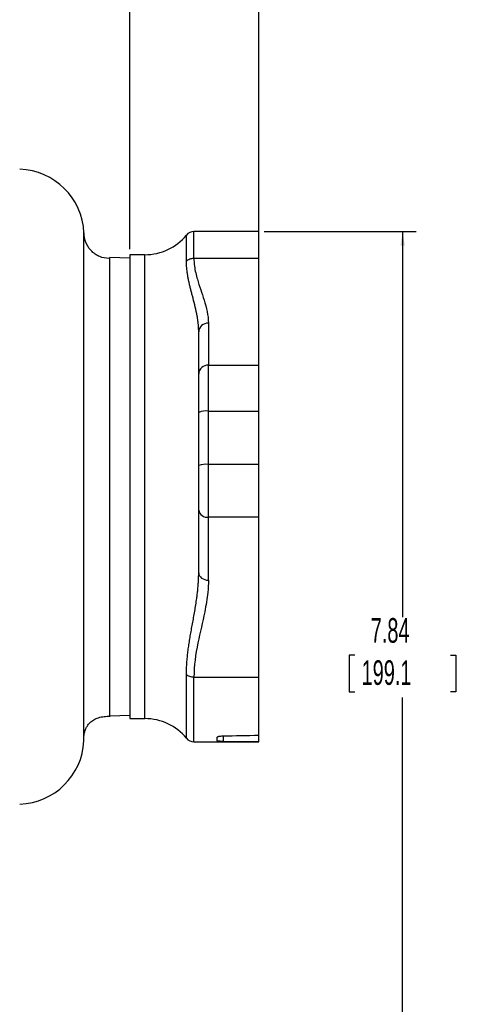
# Model space of a CAD drawing. Extents: x 0.3 to 33.9, y 0.2 to 21.7.
# Tile 10 of 20: x 13.6 to 17.7, y 7.7 to 16.9. Entities that reach past the tile are written whole.
import ezdxf

# ---------------------------------------------------------------- set-up
doc = ezdxf.new("R2010")
doc.units = 0
doc.header["$MEASUREMENT"] = 0
doc.layers.get('0').update_dxf_attribs({"linetype": 'CONTINUOUS'})
doc.layers.add('SLD-0', color=7, linetype='CONTINUOUS')
doc.styles.add('SLDTEXTSTYLE1', font='TXT', dxfattribs={"width": 0.605})
doc.dimstyles.new('SLDDIMSTYLE0', dxfattribs={"dimtxt": 0.222453, "dimasz": 0.13, "dimexe": 0, "dimexo": 0.0625, "dimgap": 0.055613, "dimtad": 0, "dimtih": 1, "dimtoh": 1, "dimrnd": 1e-09, "dimzin": 12, "dimtxsty": 'SLDTEXTSTYLE1', "dimsah": 1, "dimcen": 0.09, "dimazin": 3, "dimtfac": 1, "dimtofl": 0, "dimtmove": 0, "dimatfit": 3, "dimtolj": 1, "dimtzin": 12})

# ---------------------------------------------------------------- blocks, each defined once
blk = doc.blocks.new('_D')
at = {"layer": 'SLD-0'}
for p, q in [((15.868, 14.9428), (17.2815, 14.9428)), ((17.1565, 14.9428), (17.1565, 11.3541)), ((16.7109, 10.9977), (16.66, 10.9977)), ((16.66, 10.9977), (16.66, 10.656)), ((17.6021, 10.9977), (17.6531, 10.9977)), ((17.6531, 10.9977), (17.6531, 10.656)), ((16.66, 10.656), (16.7109, 10.656)), ((17.6531, 10.656), (17.6021, 10.656)), ((17.1565, 7.1032), (17.1565, 10.6051)), ((9.5837, 7.1032), (17.2815, 7.1032))]:
    blk.add_line(p, q, dxfattribs=at)
for points in [[(17.1565, 14.9428), (17.1365, 14.8128), (17.1765, 14.8128)], [(17.1565, 7.1032), (17.1765, 7.2332), (17.1365, 7.2332)]]:
    blk.add_solid(points, dxfattribs=at)
at = {"layer": 'SLD-0', "char_height": 0.22917, "attachment_point": 1, "style": 'SLDTEXTSTYLE1'}
for s, insert in [('7.84', (16.8595, 11.344)), ('199.1', (16.7746, 10.9514))]:
    blk.add_mtext(s, dxfattribs=dict(at, insert=insert))
blk = doc.blocks.new('_D_5')
at = {"layer": 'SLD-0'}
for p, q in [((10.05, 15.6978), (10.05, 18.956)), ((15.818, 14.7455), (15.818, 18.956)), ((10.05, 18.831), (12.276, 18.831)), ((12.416, 18.849), (12.3651, 18.849)), ((12.3651, 18.849), (12.3651, 18.5074)), ((13.3072, 18.849), (13.3581, 18.849)), ((13.3581, 18.849), (13.3581, 18.5074)), ((15.818, 18.831), (13.4472, 18.831)), ((12.3651, 18.5074), (12.416, 18.5074)), ((13.3581, 18.5074), (13.3072, 18.5074))]:
    blk.add_line(p, q, dxfattribs=at)
for points in [[(10.05, 18.831), (10.18, 18.811), (10.18, 18.851)], [(15.818, 18.831), (15.688, 18.851), (15.688, 18.811)]]:
    blk.add_solid(points, dxfattribs=at)
at = {"layer": 'SLD-0', "char_height": 0.22917, "attachment_point": 1, "style": 'SLDTEXTSTYLE1'}
for s, insert in [('5.77', (12.5645, 19.1954)), ('146.5', (12.4796, 18.8028))]:
    blk.add_mtext(s, dxfattribs=dict(at, insert=insert))
blk = doc.blocks.new('_D_6')
at = {"layer": 'SLD-0'}
for p, q in [((10.05, 15.6978), (10.05, 18.0111)), ((14.618, 14.7778), (14.618, 18.0111)), ((10.05, 17.8861), (11.8494, 17.8861)), ((11.9894, 17.9042), (11.9385, 17.9042)), ((11.9385, 17.9042), (11.9385, 17.5625)), ((12.626, 17.9042), (12.6769, 17.9042)), ((12.6769, 17.9042), (12.6769, 17.5625)), ((14.618, 17.8861), (12.766, 17.8861)), ((11.9385, 17.5625), (11.9894, 17.5625)), ((12.6769, 17.5625), (12.626, 17.5625))]:
    blk.add_line(p, q, dxfattribs=at)
for points in [[(10.05, 17.8861), (10.18, 17.8661), (10.18, 17.9061)], [(14.618, 17.8861), (14.488, 17.9061), (14.488, 17.8661)]]:
    blk.add_solid(points, dxfattribs=at)
at = {"layer": 'SLD-0', "char_height": 0.22917, "attachment_point": 1, "style": 'SLDTEXTSTYLE1'}
for s, insert in [('4.57', (12.0106, 18.2505)), ('116', (12.053, 17.858))]:
    blk.add_mtext(s, dxfattribs=dict(at, insert=insert))

msp = doc.modelspace()

# ---------------------------------------------------------------- linework, layer by layer
at = {"color": 8, "linetype": 'CONTINUOUS'}
for p, q in [((15.144, 14.6661), (15.144, 14.91)), ((15.2135, 14.6955), (15.2135, 14.9428)), ((14.758, 12.5678), (14.758, 14.7278)), ((14.758, 10.4078), (14.758, 12.5678)), ((15.144, 10.2256), (15.144, 10.817)), ((15.2135, 10.1928), (15.2135, 10.7925)), ((15.4852, 10.247), (15.4852, 10.196))]:
    msp.add_line(p, q, dxfattribs=at)
at = {"color": 7, "linetype": 'CONTINUOUS'}
for p, q in [((15.818, 14.9428), (15.2135, 14.9428)), ((15.818, 14.6955), (15.818, 14.9428)), ((14.618, 14.695), (14.4301, 14.7015)), ((14.4301, 14.6958), (14.4301, 14.7015)), ((14.758, 14.7278), (14.618, 14.7278)), ((14.618, 14.7278), (14.618, 12.5678)), ((15.2135, 14.6955), (15.818, 14.6955)), ((15.818, 13.6987), (15.818, 14.6955)), ((15.348, 14.0905), (15.348, 13.6987)), ((15.258, 13.6181), (15.258, 14.0099)), ((15.348, 13.2713), (15.348, 13.6987)), ((15.348, 13.6987), (15.818, 13.6987)), ((15.818, 13.2713), (15.818, 13.6987)), ((15.258, 12.7638), (15.258, 13.2593)), ((15.348, 12.7757), (15.348, 13.2713)), ((15.348, 13.2713), (15.818, 13.2713)), ((15.818, 12.7757), (15.818, 13.2713)), ((15.348, 12.7757), (15.818, 12.7757)), ((15.348, 12.2828), (15.348, 12.7757)), ((15.818, 12.2828), (15.818, 12.7757)), ((14.618, 12.5678), (14.618, 10.4078)), ((15.258, 11.7643), (15.258, 12.3501)), ((15.818, 12.2828), (15.348, 12.2828)), ((15.348, 11.697), (15.348, 12.2828)), ((15.818, 10.7925), (15.818, 12.2828)), ((15.2135, 10.7925), (15.818, 10.7925)), ((15.818, 10.2534), (15.818, 10.7925)), ((14.43, 10.4341), (14.618, 10.4406)), ((14.618, 10.4078), (14.758, 10.4078)), ((15.2135, 10.1928), (15.818, 10.1928)), ((15.4305, 10.1999), (15.4305, 10.235)), ((15.818, 10.1947), (15.818, 10.2534)), ((15.818, 10.1928), (15.818, 10.1947))]:
    msp.add_line(p, q, dxfattribs=at)
for centre, radius, start, end in [((13.57, 14.9045), 0.62, 2.45397, 88), ((14.758, 15.2278), 0.5, 270, 320.536), ((15.2135, 14.8528), 0.09, 90, 140.536), ((15.3435, 13.6131), 0.0857, 87.02943, 176.68369), ((15.3259, 13.0927), 0.1799, 82.94337, 112.17046), ((15.3259, 12.5971), 0.1799, 82.94328, 112.17038), ((15.338, 12.3634), 0.0812, 189.41728, 277.02588), ((14.758, 9.9078), 0.5, 39.464, 90), ((13.57, 10.2311), 0.62, 272, 357.2759), ((15.2135, 10.2828), 0.09, 219.464, 270)]:
    msp.add_arc(centre, radius, start, end, dxfattribs=at)
for major_axis, start_param, end_param in [((27.1464, 0.3175), 4.792429, 4.804732), ((27.1464, -0.3175), 4.794457, 4.80676)]:
    msp.add_ellipse((13.2873, 12.5678), major_axis=major_axis, ratio=0.086704, start_param=start_param, end_param=end_param, dxfattribs=at)
for points, knots in [([(14.1891, 12.5678), (14.1891, 12.5778), (14.1891, 12.5978), (14.1891, 12.6278), (14.1891, 12.6578), (14.1891, 12.6877), (14.1892, 12.7176), (14.1892, 12.7475), (14.1892, 12.7774), (14.1892, 12.8072), (14.1892, 12.837), (14.1892, 12.8667), (14.1892, 12.8963), (14.1893, 12.9259), (14.1893, 12.9555), (14.1893, 12.985), (14.1893, 13.0144), (14.1893, 13.0437), (14.1893, 13.0729), (14.1893, 13.1021), (14.1893, 13.1312), (14.1893, 13.1602), (14.1893, 13.1891), (14.1894, 13.2178), (14.1894, 13.2465), (14.1894, 13.2751), (14.1894, 13.3035), (14.1894, 13.3318), (14.1894, 13.36), (14.1894, 13.3881), (14.1894, 13.4161), (14.1894, 13.4439), (14.1894, 13.5191), (14.1894, 13.6495), (14.1894, 13.8383), (14.1893, 14.0428), (14.1892, 14.2162), (14.1891, 14.3535), (14.1891, 14.4537), (14.1891, 14.5444), (14.1891, 14.6254), (14.1891, 14.6966), (14.1892, 14.7666), (14.1893, 14.8278), (14.1893, 14.8749), (14.1894, 14.9038), (14.1894, 14.9198), (14.1894, 14.9274), (14.1894, 14.9303), (14.1894, 14.9309), (14.1894, 14.9312)], [0, 0, 0, 0, 0.008075, 0.016149, 0.024222, 0.032294, 0.040364, 0.048433, 0.056502, 0.064569, 0.072635, 0.0807, 0.088765, 0.096828, 0.10489, 0.112952, 0.121012, 0.129072, 0.137131, 0.145189, 0.153247, 0.161303, 0.169359, 0.177414, 0.185469, 0.193523, 0.201576, 0.209629, 0.217681, 0.225733, 0.233784, 0.241835, 0.249885, 0.299421, 0.357658, 0.424619, 0.500338, 0.543102, 0.585467, 0.627425, 0.668968, 0.710088, 0.75078, 0.808461, 0.858764, 0.901704, 0.937291, 0.965533, 0.986435, 1, 1, 1, 1]), ([(14.4201, 14.6907), (14.3915, 14.6947), (14.3463, 14.7011), (14.2924, 14.7329), (14.2426, 14.776), (14.199, 14.843), (14.1933, 14.9031), (14.1907, 14.9303)], [0, 0, 0, 0, 0.23505, 0.371424, 0.507377, 0.777904, 1, 1, 1, 1]), ([(14.618, 14.695), (14.618, 14.695), (14.618, 14.6813), (14.618, 14.6269), (14.618, 14.5863), (14.618, 14.4798), (14.618, 14.4138), (14.618, 14.2591), (14.618, 14.1704), (14.618, 13.9735), (14.618, 13.8654), (14.618, 13.6338), (14.618, 13.5105), (14.618, 13.2532), (14.618, 13.1193), (14.618, 12.8462), (14.618, 12.707), (14.618, 12.5678)], [0, 0, 0, 0, 0.125, 0.125, 0.25, 0.25, 0.375, 0.375, 0.5, 0.5, 0.625, 0.625, 0.75, 0.75, 0.875, 0.875, 1, 1, 1, 1]), ([(15.144, 14.6661), (15.1524, 14.6753), (15.1631, 14.6828), (15.187, 14.6929), (15.2002, 14.6955), (15.2135, 14.6955)], [0, 0, 0, 0, 0.5, 0.5, 1, 1, 1, 1]), ([(15.2135, 14.6955), (15.2135, 14.6702), (15.2152, 14.6449), (15.2241, 14.5791), (15.2337, 14.5387), (15.2643, 14.434), (15.2884, 14.37), (15.3307, 14.2341), (15.348, 14.1625), (15.348, 14.0905)], [0, 0, 0, 0, 0.434474, 0.434474, 1.129633, 1.129633, 2.241887, 2.241887, 3.475794, 3.475794, 3.475794, 3.475794]), ([(15.258, 14.0099), (15.2579, 14.0149), (15.2579, 14.0249), (15.2573, 14.0399), (15.2565, 14.055), (15.2553, 14.0701), (15.2539, 14.0852), (15.2522, 14.1004), (15.2502, 14.1156), (15.2479, 14.1309), (15.2454, 14.1462), (15.2428, 14.1615), (15.2355, 14.2), (15.2215, 14.2609), (15.204, 14.328), (15.1907, 14.3785), (15.1818, 14.4133), (15.1735, 14.4472), (15.166, 14.4804), (15.1594, 14.5129), (15.1539, 14.5447), (15.1495, 14.5759), (15.1464, 14.6065), (15.1443, 14.6366), (15.1441, 14.6563), (15.144, 14.6661)], [0, 0, 0, 0, 0.021647, 0.043381, 0.065204, 0.087116, 0.109119, 0.131213, 0.1534, 0.175681, 0.198057, 0.220529, 0.2431, 0.368101, 0.491538, 0.545783, 0.599067, 0.651466, 0.703058, 0.753921, 0.804132, 0.853768, 0.902907, 0.951625, 1, 1, 1, 1]), ([(15.258, 13.2593), (15.258, 13.264), (15.258, 13.2734), (15.258, 13.2873), (15.258, 13.3011), (15.258, 13.3148), (15.258, 13.3284), (15.258, 13.3419), (15.258, 13.3553), (15.258, 13.3823), (15.258, 13.422), (15.258, 13.4714), (15.258, 13.5167), (15.258, 13.5489), (15.258, 13.5705), (15.258, 13.5838), (15.258, 13.5962), (15.258, 13.6077), (15.258, 13.6146), (15.258, 13.6181)], [0, 0, 0, 0, 0.030885, 0.061685, 0.09243, 0.123146, 0.153863, 0.184607, 0.215407, 0.246291, 0.373105, 0.500007, 0.62682, 0.753723, 0.803064, 0.852248, 0.901388, 0.950601, 1, 1, 1, 1]), ([(15.258, 12.3501), (15.258, 12.3533), (15.258, 12.3596), (15.258, 12.3695), (15.258, 12.3796), (15.258, 12.39), (15.258, 12.4008), (15.258, 12.4118), (15.258, 12.423), (15.258, 12.4465), (15.258, 12.484), (15.258, 12.5373), (15.258, 12.5932), (15.258, 12.6391), (15.258, 12.6735), (15.258, 12.6961), (15.258, 12.7187), (15.258, 12.7413), (15.258, 12.7563), (15.258, 12.7638)], [0, 0, 0, 0, 0.030885, 0.061685, 0.09243, 0.123146, 0.153863, 0.184607, 0.215407, 0.246291, 0.373105, 0.500007, 0.62682, 0.753723, 0.803064, 0.852248, 0.901388, 0.950601, 1, 1, 1, 1]), ([(14.1891, 10.2016), (14.1891, 10.2006), (14.1891, 10.1974), (14.1891, 10.2219), (14.1891, 10.268), (14.1891, 10.3299), (14.1891, 10.3993), (14.1891, 10.4712), (14.1891, 10.5407), (14.1891, 10.6016), (14.1891, 10.6518), (14.1891, 10.6892), (14.1891, 10.7142), (14.1891, 10.7274), (14.1891, 10.7322), (14.1891, 10.7341), (14.1891, 10.7349), (14.1891, 10.7353), (14.1891, 10.7354), (14.1891, 10.7355), (14.1891, 10.7355), (14.1891, 10.7822), (14.1892, 10.8752), (14.1892, 11.0183), (14.1893, 11.1514), (14.1893, 11.274), (14.1893, 11.3819), (14.1893, 11.4567), (14.1893, 11.4988), (14.1893, 11.516), (14.1893, 11.5313), (14.1893, 11.5448), (14.1893, 11.5564), (14.1893, 11.641), (14.1892, 11.8038), (14.1891, 12.0032), (14.1891, 12.1554), (14.1891, 12.2578), (14.1891, 12.3608), (14.1891, 12.4642), (14.1891, 12.5333), (14.1891, 12.5678)], [0, 0, 0, 0, 0.03017, 0.098959, 0.161512, 0.217828, 0.267905, 0.311742, 0.349338, 0.380693, 0.402207, 0.419317, 0.430731, 0.434673, 0.436198, 0.436828, 0.437098, 0.437215, 0.437266, 0.437289, 0.437299, 0.437306, 0.496278, 0.548545, 0.594117, 0.633, 0.668616, 0.695856, 0.701606, 0.706782, 0.711384, 0.715412, 0.718865, 0.721744, 0.791216, 0.860758, 0.888601, 0.916448, 0.944298, 0.97215, 1, 1, 1, 1]), ([(14.4302, 10.4293), (14.4302, 10.4294), (14.4302, 10.4297), (14.4301, 10.4314), (14.4301, 10.4371), (14.43, 10.4513), (14.4299, 10.4761), (14.4297, 10.5089), (14.4297, 10.5424), (14.4296, 10.5749), (14.4296, 10.6143), (14.4296, 10.6635), (14.4298, 10.7262), (14.4299, 10.7751), (14.4301, 10.8075), (14.4301, 10.823), (14.4302, 10.8404), (14.4303, 10.8604), (14.4303, 10.8833), (14.4305, 10.9167), (14.4305, 10.9707), (14.4305, 11.0609), (14.4304, 11.1987), (14.4302, 11.3941), (14.4299, 11.5893), (14.4297, 11.7869), (14.4296, 11.9653), (14.4296, 12.133), (14.4297, 12.2544), (14.4297, 12.3287), (14.4298, 12.3972), (14.4299, 12.4596), (14.43, 12.5157), (14.4301, 12.551), (14.4301, 12.5675)], [0, 0, 0, 0, 0.005029, 0.019544, 0.0439, 0.078724, 0.124961, 0.163382, 0.197274, 0.226196, 0.249753, 0.293067, 0.334753, 0.374562, 0.38259, 0.391537, 0.401424, 0.412301, 0.424204, 0.437169, 0.462156, 0.50048, 0.554465, 0.626251, 0.713597, 0.751773, 0.818295, 0.882163, 0.90642, 0.928905, 0.949558, 0.968324, 0.985152, 1, 1, 1, 1]), ([(14.618, 12.5678), (14.618, 12.4286), (14.618, 12.2894), (14.618, 12.0163), (14.618, 11.8824), (14.618, 11.6252), (14.618, 11.5018), (14.618, 11.2703), (14.618, 11.1621), (14.618, 10.9652), (14.618, 10.8765), (14.618, 10.7218), (14.618, 10.6558), (14.618, 10.5493), (14.618, 10.5087), (14.618, 10.4544), (14.618, 10.4406), (14.618, 10.4406)], [0, 0, 0, 0, 0.125, 0.125, 0.25, 0.25, 0.375, 0.375, 0.5, 0.5, 0.625, 0.625, 0.75, 0.75, 0.875, 0.875, 1, 1, 1, 1]), ([(15.144, 10.817), (15.144, 10.8251), (15.1441, 10.8414), (15.1447, 10.866), (15.1457, 10.8908), (15.1471, 10.9158), (15.1488, 10.9409), (15.151, 10.9662), (15.1535, 10.9918), (15.1563, 11.0176), (15.1595, 11.0436), (15.163, 11.0698), (15.1669, 11.0963), (15.171, 11.1231), (15.1753, 11.1502), (15.1799, 11.1775), (15.1847, 11.2051), (15.1897, 11.2331), (15.1948, 11.2614), (15.2054, 11.3194), (15.2215, 11.4079), (15.2364, 11.5007), (15.2451, 11.5676), (15.2495, 11.6073), (15.2532, 11.6469), (15.2558, 11.6862), (15.2576, 11.7253), (15.2578, 11.7513), (15.258, 11.7643)], [0, 0, 0, 0, 0.026837, 0.053769, 0.080809, 0.107972, 0.135271, 0.162717, 0.190326, 0.21811, 0.246081, 0.274255, 0.302643, 0.331259, 0.360117, 0.389229, 0.418609, 0.44827, 0.478225, 0.508489, 0.631905, 0.756938, 0.798215, 0.839174, 0.879826, 0.920176, 0.960232, 1, 1, 1, 1]), ([(15.348, 11.697), (15.348, 11.6591), (15.3458, 11.6213), (15.3361, 11.5231), (15.326, 11.4628), (15.2948, 11.3063), (15.2707, 11.2104), (15.229, 11.0076), (15.2135, 10.9), (15.2135, 10.7925)], [-3.47587, -3.47587, -3.47587, -3.47587, -3.041386, -3.041386, -2.346212, -2.346212, -1.233934, -1.233934, 0, 0, 0, 0]), ([(14.1893, 10.231), (14.1896, 10.238), (14.1901, 10.252), (14.1941, 10.2749), (14.2021, 10.3049), (14.2189, 10.3405), (14.2467, 10.3742), (14.2831, 10.4006), (14.3278, 10.419), (14.3795, 10.4298), (14.4146, 10.43), (14.4332, 10.4302)], [0, 0, 0, 0, 0.042688, 0.084993, 0.126977, 0.216994, 0.32465, 0.45548, 0.611621, 0.793299, 1, 1, 1, 1]), ([(15.4305, 10.235), (15.4305, 10.2365), (15.4318, 10.2379), (15.4359, 10.2399), (15.4375, 10.2406), (15.4414, 10.2418), (15.4437, 10.2424), (15.4562, 10.2453), (15.4703, 10.2468), (15.4852, 10.247)], [0, 0, 0, 0, 0.25, 0.25, 0.375, 0.375, 0.5, 0.5, 1, 1, 1, 1]), ([(15.4852, 10.196), (15.4778, 10.1961), (15.4706, 10.1962), (15.4606, 10.1964), (15.4574, 10.1965), (15.4515, 10.1968), (15.4487, 10.1969), (15.4362, 10.1978), (15.4305, 10.1987), (15.4305, 10.1999)], [0, 0, 0, 0, 0.25, 0.25, 0.375, 0.375, 0.5, 0.5, 1, 1, 1, 1])]:
    msp.add_open_spline(points, degree=3, knots=knots, dxfattribs=at)
at = {"color": 8, "linetype": 'CONTINUOUS'}
msp.add_open_spline([(14.43, 12.5675), (14.43, 12.7071), (14.43, 12.9864), (14.43, 13.3892), (14.43, 13.7605), (14.43, 14.0858), (14.43, 14.3534), (14.43, 14.5502), (14.43, 14.6729), (14.4301, 14.6886), (14.4301, 14.6958)], degree=3, knots=[0, 0, 0, 0, 0.127229, 0.254459, 0.381688, 0.508918, 0.636147, 0.763377, 0.890606, 1, 1, 1, 1], dxfattribs=at)
at = {"color": 7, "linetype": 'CONTINUOUS'}
for points in [[(15.348, 14.0905), (15.3244, 14.0905), (15.2775, 14.073), (15.258, 14.031), (15.258, 14.0099)], [(15.258, 11.7643), (15.258, 11.7467), (15.2775, 11.7116), (15.3244, 11.697), (15.348, 11.697)], [(15.2135, 10.7925), (15.2002, 10.7925), (15.1738, 10.7969), (15.1524, 10.8094), (15.144, 10.817)]]:
    msp.add_open_spline(points, degree=3, dxfattribs=at)

# ---------------------------------------------------------------- dimensions: what is measured, and where the dimension line sits
at = {"layer": 'SLD-0'}
for base, p1, p2, picture, middle in [((15.818, 18.831), (10.05, 15.6478), (15.818, 14.6955), '_D_5', (12.8616, 18.831)), ((10.05, 17.8861), (14.618, 14.7278), (10.05, 15.6478), '_D_6', (12.3077, 17.8861))]:
    dim = msp.add_linear_dim(base=base, p1=p1, p2=p2, dimstyle='SLDDIMSTYLE0', dxfattribs=at)
    dim.commit()
    dim.dimension.update_dxf_attribs({"geometry": picture, "text_midpoint": middle, "dimtype": 160})
dim = msp.add_linear_dim(base=(17.1565, 14.9428), p1=(9.5337, 7.1032), p2=(15.818, 14.9428), angle=90, dimstyle='SLDDIMSTYLE0', dxfattribs=at)
dim.commit()
dim.dimension.update_dxf_attribs({"geometry": '_D', "text_midpoint": (17.1565, 10.9796), "dimtype": 160})

doc.saveas('drawing.dxf')
